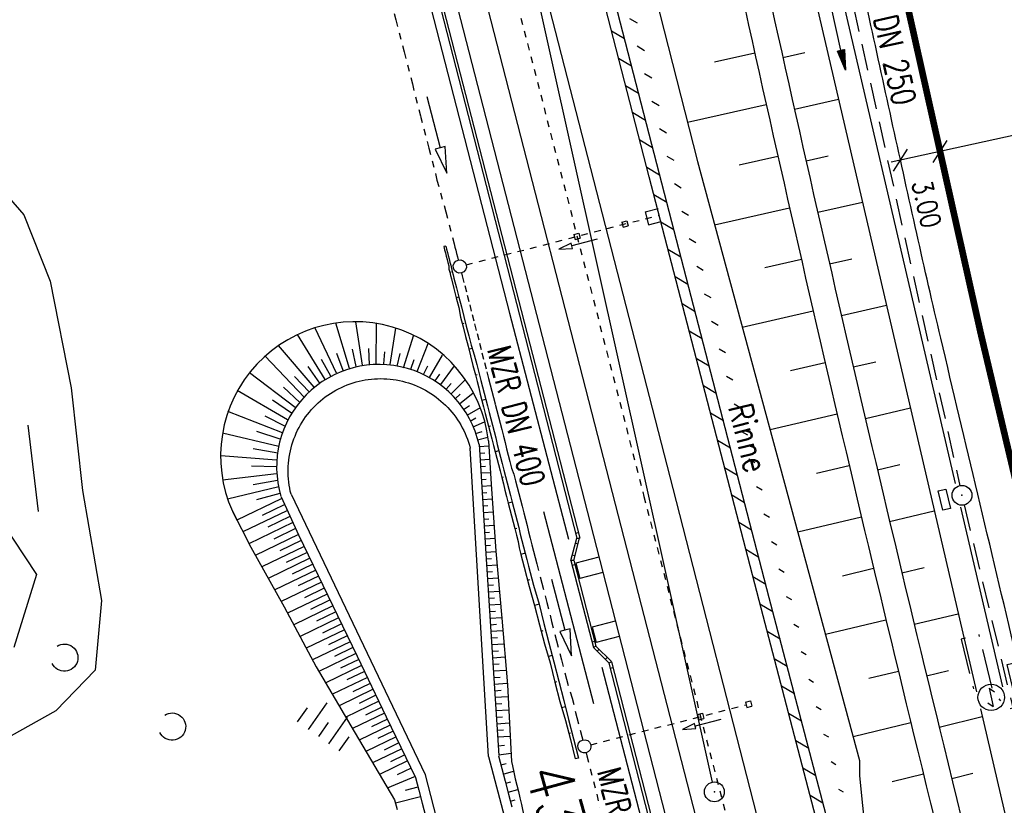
# Model space of a CAD drawing. Extents: x 447258 to 447844, y 441190 to 442763.
# Tile 79 of 123: x 447401 to 447476, y 441850 to 441910. Entities that reach past the tile are written whole.
import ezdxf
from ezdxf.enums import TextEntityAlignment as Align

# ---------------------------------------------------------------- set-up
doc = ezdxf.new("R2010")
doc.units = 0
doc.header["$LTSCALE"] = 2
doc.header["$MEASUREMENT"] = 0
for name, pattern in [('ACAD_ISO03W100', [0.5, 0.25, -0.25]), ('ACAD_ISO10W100W', [0.5, 0.25, -0.25]), ('AUSGEZOGEN', [0]), ('BAB-FM2', [2.6, 1.5, -0.5, 0.1, -0.5]), ('GESTRICH-X2', [1.5, 1, -0.5])]:
    doc.linetypes.add(name, pattern=pattern)
doc.layers.get('0').update_dxf_attribs({"linetype": 'AUSGEZOGEN'})
for name, color, linetype in [('207-GRENZL-BAB', 7, 'AUSGEZOGEN'), ('207-GRENZP-BAB', 7, 'AUSGEZOGEN'), ('BAB_FM', 5, 'BAB-FM2'), ('BOESCHG', 250, 'AUSGEZOGEN'), ('DB-Bahnachse', 7, 'CONTINUOUS'), ('DB-Bemassung', 15, 'CONTINUOUS'), ('DB-Bestand', 8, 'CONTINUOUS'), ('DB-Boeschungen', 15, 'CONTINUOUS'), ('DB-Gleisachsen', 7, 'CONTINUOUS'), ('DB-Ingenieurbauwerke', 15, 'CONTINUOUS'), ('DB-Kabelanlagen', 15, 'CONTINUOUS'), ('DB-LS-Wände', 15, 'CONTINUOUS'), ('DB-Tiefenentwässerung_und_Sammelle', 15, 'CONTINUOUS'), ('DB-Wegboeschungen', 15, 'CONTINUOUS'), ('DB-Wege', 15, 'CONTINUOUS'), ('FBRTOP', 250, 'AUSGEZOGEN'), ('KANAL', 7, 'GESTRICH-X2'), ('MULDE', 250, 'AUSGEZOGEN'), ('NS', 5, 'AUSGEZOGEN'), ('PFEIL', 7, 'CONTINUOUS'), ('PFEILTOP', 200, 'AUSGEZOGEN'), ('Rinne', 200, 'CONTINUOUS'), ('SCHRIFT', 7, 'AUSGEZOGEN'), ('SCHSYMBOL', 200, 'AUSGEZOGEN'), ('TEXTO', 4, 'CONTINUOUS')]:
    doc.layers.add(name, color=color, linetype=linetype)
doc.styles.add('ROMANS', font='romans.shx', dxfattribs={"width": 0.8})

# ---------------------------------------------------------------- blocks, each defined once
blk = doc.blocks.new('NOTRUFS')
for p, q in [((-0.7, 0), (-0.357, 0.35)), ((-0.7, 0), (0.7, 0)), ((0.357, -0.35), (0.7, 0))]:
    blk.add_line(p, q)
blk.add_lwpolyline([(-2.143, 4.194), (1.876, 4.194), (1.876, 1.75), (-2.143, 1.75)], close=True)
blk.add_circle((0, 0), 1)
at = {"style": 'ROMANS', "width": 0.8}
blk.add_text('Not', height=1.8, dxfattribs=at).set_placement((-1.982, 2.071))
blk = doc.blocks.new('PRIM_AC1_61')
at = {"layer": 'DB-Bestand', "color": 253, "linetype": 'Continuous'}
for points in [[(189.161, 265.486), (187.583, 267.378)], [(189.888, 266.092), (189.044, 267.105)], [(187.707, 264.273), (186.129, 266.166)], [(188.434, 264.88), (187.59, 265.892)], [(186.942, 263.635), (186.098, 264.647)]]:
    blk.add_lwpolyline(points, dxfattribs=at)
blk = doc.blocks.new('PRIM_A65_237')
at = {"layer": 'DB-Bestand', "color": 253, "linetype": 'Continuous'}
blk.add_lwpolyline([(176.609, 247.596, -0.69108), (178.129, 248.776, -0.69108), (177.77, 246.886)], format="xyb", dxfattribs=at)
blk = doc.blocks.new('PRIM_A65_238')
at = {"layer": 'DB-Bestand', "color": 253, "linetype": 'Continuous'}
blk.add_lwpolyline([(183.787, 254.081, -0.69108), (185.307, 255.261, -0.69108), (184.948, 253.371)], format="xyb", dxfattribs=at)
blk = doc.blocks.new('GST')
at = {"color": 0}
blk.add_circle((0, 0), 0.75, dxfattribs=at)
blk.add_point((0, 0), dxfattribs=at)
blk = doc.blocks.new('PFEIL2')
at = {"color": 0}
for p, q in [((0.88, 0.002), (-2.401, -0.012)), ((0.881, -0.271), (0.879, 0.276)), ((0.879, 0.276), (2.429, 0.009)), ((0.911, 0.27), (0.879, 0.265)), ((0.965, 0.261), (0.879, 0.246)), ((1.019, 0.252), (0.879, 0.228)), ((1.073, 0.242), (0.879, 0.209)), ((1.127, 0.233), (0.879, 0.191)), ((1.181, 0.224), (0.879, 0.172)), ((1.235, 0.214), (0.879, 0.154)), ((1.289, 0.205), (0.879, 0.135)), ((1.343, 0.196), (0.879, 0.117)), ((1.397, 0.187), (0.879, 0.098)), ((1.451, 0.177), (0.879, 0.08)), ((1.505, 0.168), (0.879, 0.061)), ((1.559, 0.159), (0.88, 0.043)), ((1.613, 0.149), (0.88, 0.024)), ((1.668, 0.14), (0.88, 0.006)), ((1.722, 0.131), (0.88, -0.013)), ((1.776, 0.121), (0.88, -0.031)), ((1.83, 0.112), (0.88, -0.05)), ((1.884, 0.103), (0.88, -0.068)), ((1.938, 0.094), (0.88, -0.087)), ((1.992, 0.084), (0.88, -0.105)), ((2.046, 0.075), (0.88, -0.124)), ((2.1, 0.066), (0.88, -0.142)), ((2.154, 0.056), (0.88, -0.161)), ((2.208, 0.047), (0.88, -0.179)), ((2.262, 0.038), (0.881, -0.198)), ((2.316, 0.029), (0.881, -0.216)), ((2.37, 0.019), (0.881, -0.235)), ((2.424, 0.01), (0.881, -0.253)), ((2.429, 0.009), (0.881, -0.271))]:
    blk.add_line(p, q, dxfattribs=at)

msp = doc.modelspace()

# ---------------------------------------------------------------- hatches: boundary and pattern name
at = {"layer": 'PFEILTOP'}
h = msp.add_hatch(dxfattribs=at)
h.set_pattern_fill('_USER', color=256, scale=1.5, angle=45, style=0, pattern_type=0)
h.set_pattern_definition([(329.237, (447424.7137, 441994.7568), (0.7672323, 1.2889355), [])])
edge = h.paths.add_edge_path()
edge.add_line((447554.689, 441513.768), (447547.504, 441545.104))
edge.add_line((447547.504, 441545.104), (447537.107, 441587.415))
edge.add_line((447537.107, 441587.415), (447530.255, 441607.806))
edge.add_line((447530.255, 441607.806), (447521.935, 441632.16))
edge.add_line((447521.935, 441632.16), (447521.172, 441636.995))
edge.add_line((447521.172, 441636.995), (447519.605, 441643.372))
edge.add_line((447519.605, 441643.372), (447515.335, 441649.099))
edge.add_line((447515.335, 441649.099), (447507.515, 441678.184))
edge.add_line((447507.515, 441678.184), (447498.583, 441711.54))
edge.add_line((447498.583, 441711.54), (447488.289, 441750.317))
edge.add_line((447488.289, 441750.317), (447482.131, 441773.305))
edge.add_line((447482.131, 441773.305), (447471.266, 441814.433))
edge.add_line((447471.266, 441814.433), (447463.339, 441844.985))
edge.add_line((447463.339, 441844.985), (447457.856, 441865.942))
edge.add_line((447457.856, 441865.942), (447449.55, 441897.966))
edge.add_line((447449.55, 441897.966), (447433.166, 441961.446))
edge.add_line((447433.166, 441961.446), (447421.147, 442008.815))
edge.add_line((447421.147, 442008.815), (447419.891, 442013.788))
edge.add_line((447553.909, 441513.59), (447546.726, 441544.92))
edge.add_line((447546.726, 441544.92), (447536.339, 441587.191))
edge.add_line((447536.339, 441587.191), (447529.497, 441607.55))
edge.add_line((447529.497, 441607.55), (447521.155, 441631.966))
edge.add_line((447521.155, 441631.966), (447520.388, 441636.837))
edge.add_line((447520.388, 441636.837), (447518.867, 441643.024))
edge.add_line((447518.867, 441643.024), (447514.603, 441648.743))
edge.add_line((447514.603, 441648.743), (447506.743, 441677.976))
edge.add_line((447506.743, 441677.976), (447497.811, 441711.334))
edge.add_line((447497.811, 441711.334), (447487.517, 441750.111))
edge.add_line((447487.517, 441750.111), (447481.357, 441773.099))
edge.add_line((447481.357, 441773.099), (447470.492, 441814.231))
edge.add_line((447470.492, 441814.231), (447462.565, 441844.783))
edge.add_line((447462.565, 441844.783), (447457.082, 441865.74))
edge.add_line((447457.082, 441865.74), (447448.776, 441897.766))
edge.add_line((447448.776, 441897.766), (447432.39, 441961.248))
edge.add_line((447432.39, 441961.248), (447420.371, 442008.619))
edge.add_line((447420.371, 442008.619), (447419.067, 442013.783))

# ---------------------------------------------------------------- linework, layer by layer
msp.add_line((447501.776, 441906.54), (447467.082, 441898.875))
at = {"layer": '207-GRENZL-BAB', "flags": 128}
msp.add_lwpolyline([(447418.383, 442009.898), (447453.537, 441851.992)], dxfattribs=at)
at = {"layer": 'BAB_FM', "flags": 128}
msp.add_lwpolyline([(447499.11, 441986.395), (447499.543, 441983.788), (447505.023, 441963.427), (447517.127, 441915.548), (447526.293, 441880.262), (447527.591, 441875.432), (447512.253, 441871.638), (447514.117, 441866.945), (447475.952, 441857.503), (447474.811, 441858.766), (447473.73, 441863.134), (447472.371, 441862.798), (447473.328, 441858.93)], dxfattribs=at)
at = {"layer": 'BOESCHG'}
for p, q in [((447453.716, 441906.467), (447456.756, 441907.144)), ((447458.879, 441906.797), (447460.532, 441907.166)), ((447459.753, 441902.894), (447463.091, 441903.644)), ((447451.665, 441901.903), (447457.628, 441903.241)), ((447455.588, 441898.679), (447458.507, 441899.338)), ((447460.633, 441898.992), (447462.315, 441899.373)), ((447461.519, 441895.091), (447464.902, 441895.862)), ((447453.717, 441894.146), (447459.392, 441895.437)), ((447457.524, 441890.906), (447460.282, 441891.538)), ((447462.41, 441891.192), (447464.109, 441891.582)), ((447455.814, 441886.402), (447461.179, 441887.64)), ((447463.308, 441887.294), (447466.714, 441888.081)), ((447459.471, 441883.136), (447462.081, 441883.743)), ((447464.212, 441883.397), (447465.916, 441883.794)), ((447465.121, 441879.502), (447468.526, 441880.3)), ((447457.91, 441878.659), (447462.989, 441879.847)), ((447461.431, 441875.371), (447463.904, 441875.953)), ((447466.037, 441875.608), (447467.734, 441876.009)), ((447460.006, 441870.918), (447464.824, 441872.06)), ((447466.958, 441871.716), (447470.338, 441872.519)), ((447463.402, 441867.608), (447465.75, 441868.169)), ((447467.885, 441867.825), (447469.564, 441868.226)), ((447468.819, 441863.935), (447472.149, 441864.737)), ((447462.101, 441863.178), (447466.682, 441864.279)), ((447465.384, 441859.85), (447467.62, 441860.391)), ((447469.758, 441860.047), (447471.407, 441860.447)), ((447464.197, 441855.44), (447468.564, 441856.504)), ((447470.703, 441856.16), (447473.961, 441856.955)), ((447467.153, 441852.04), (447469.513, 441852.618)), ((447471.654, 441852.275), (447473.261, 441852.669))]:
    msp.add_line(p, q, dxfattribs=at)
msp.add_lwpolyline([(447424.638, 442013.818), (447426.085, 442007.662), (447434.626, 441974.721), (447445.169, 441927.426), (447452.422, 441898.929), (447464.689, 441853.621), (447464.691, 441852.472), (447465.346, 441845.998), (447472.038, 441824.006), (447474.124, 441813.68), (447477.348, 441799.428), (447485.262, 441773.403), (447492.102, 441749.964), (447502.853, 441712.56), (447524.908, 441647.173), (447533.803, 441614.154), (447534.906, 441611.231)], dxfattribs=at)
for points in [[(447435.427, 442013.885, 0.001836), (447437.069, 442004.603, 0.007789), (447451.596, 441930.814, 0.007466), (447469.092, 441854.336, 0.002833), (447479.55, 441812.593, 0.01011), (447482.782, 441800.977, 0.002388), (447488.237, 441783.115, 0.000107), (447490.019, 441777.382, 0.001058)], [(447437.454, 442013.898, 0.001777), (447439.043, 442004.927, 0.007779), (447453.577, 441931.116, 0.007471), (447471.048, 441854.752, 0.002832), (447481.942, 441811.277, 0.012461), (447484.72, 441801.475, 0.000038), (447488.695, 441788.673, 0.000002), (447491.941, 441778.223, 0.000011)]]:
    msp.add_lwpolyline(points, format="xyb", dxfattribs=at)
at = {"layer": 'DB-Bahnachse', "linetype": 'ACAD_ISO10W100W'}
for p, q in [((447431.095, 441940.775), (447448.375, 441873.608)), ((447448.375, 441873.608), (447455.54, 441845.758))]:
    msp.add_line(p, q, dxfattribs=at)
at = {"layer": 'DB-Bestand', "linetype": 'Continuous'}
for p, q in [((447397.63, 441899.272), (447401.466, 441894.905)), ((447401.466, 441894.905), (447403.452, 441889.886)), ((447403.452, 441889.886), (447405.034, 441881.815)), ((447405.034, 441881.815), (447405.897, 441874.042)), ((447401.771, 441878.982), (447402.554, 441872.468)), ((447405.897, 441874.042), (447407.344, 441865.727)), ((447399.771, 441871.7), (447402.428, 441867.696)), ((447402.428, 441867.696), (447400.701, 441862.181)), ((447407.342, 441865.737), (447406.849, 441860.471)), ((447406.849, 441860.471), (447403.876, 441857.391)), ((447403.876, 441857.391), (447400.514, 441855.506))]:
    msp.add_line(p, q, dxfattribs=at)
at = {"layer": 'DB-Boeschungen', "linetype": 'Continuous'}
for p, q in [((447433.378, 441892.54), (447433.233, 441892.503)), ((447433.233, 441892.503), (447433.295, 441892.261)), ((447433.295, 441892.261), (447433.357, 441892.019)), ((447433.378, 441892.54), (447433.44, 441892.298)), ((447433.44, 441892.298), (447433.502, 441892.056)), ((447433.357, 441892.019), (447433.419, 441891.776)), ((447433.419, 441891.776), (447433.482, 441891.534)), ((447433.482, 441891.534), (447433.544, 441891.292)), ((447433.502, 441892.056), (447433.565, 441891.814)), ((447433.565, 441891.814), (447433.627, 441891.572)), ((447433.627, 441891.572), (447433.689, 441891.329)), ((447433.544, 441891.292), (447433.606, 441891.05)), ((447433.606, 441891.05), (447433.62, 441890.795)), ((447433.62, 441890.795), (447433.682, 441890.553)), ((447433.689, 441891.329), (447433.751, 441891.087)), ((447433.751, 441891.087), (447433.813, 441890.845)), ((447433.813, 441890.845), (447433.875, 441890.603)), ((447433.875, 441890.603), (447433.938, 441890.361)), ((447433.682, 441890.553), (447433.779, 441890.578)), ((447433.682, 441890.553), (447433.744, 441890.311)), ((447433.744, 441890.311), (447433.806, 441890.069)), ((447433.806, 441890.069), (447433.993, 441889.342)), ((447433.938, 441890.361), (447434, 441890.119)), ((447434, 441890.119), (447434.186, 441889.392)), ((447433.993, 441889.342), (447434.179, 441888.616)), ((447434.186, 441889.392), (447434.373, 441888.666)), ((447434.373, 441888.666), (447434.179, 441888.616)), ((447434.179, 441888.616), (447434.366, 441887.89)), ((447434.373, 441888.666), (447434.559, 441887.939)), ((447434.366, 441887.89), (447434.504, 441887.151)), ((447434.559, 441887.939), (447434.746, 441887.213)), ((447434.504, 441887.151), (447434.69, 441886.424)), ((447434.746, 441887.213), (447434.932, 441886.486)), ((447434.628, 441886.666), (447434.773, 441886.704)), ((447434.69, 441886.424), (447434.877, 441885.698)), ((447434.932, 441886.486), (447435.119, 441885.76)), ((447434.877, 441885.698), (447435.063, 441884.971)), ((447435.119, 441885.76), (447435.305, 441885.034)), ((447435.063, 441884.971), (447435.25, 441884.245)), ((447435.416, 441884.804), (447435.125, 441884.729)), ((447435.305, 441885.034), (447435.54, 441884.32)), ((447435.25, 441884.245), (447435.436, 441883.518)), ((447435.54, 441884.32), (447435.727, 441883.593)), ((447435.436, 441883.518), (447435.623, 441882.792)), ((447435.727, 441883.593), (447435.913, 441882.867)), ((447435.623, 441882.792), (447435.768, 441882.829)), ((447435.623, 441882.792), (447435.747, 441882.308)), ((447435.913, 441882.867), (447436.037, 441882.382)), ((447435.747, 441882.308), (447435.871, 441881.823)), ((447435.871, 441881.823), (447435.995, 441881.339)), ((447436.037, 441882.382), (447436.162, 441881.898)), ((447436.162, 441881.898), (447436.286, 441881.414)), ((447435.995, 441881.339), (447436.12, 441880.855)), ((447436.41, 441880.929), (447436.12, 441880.855)), ((447436.286, 441881.414), (447436.41, 441880.929)), ((447436.41, 441880.929), (447436.535, 441880.445)), ((447436.12, 441880.855), (447436.244, 441880.371)), ((447436.244, 441880.371), (447436.368, 441879.886)), ((447436.535, 441880.445), (447436.659, 441879.961)), ((447436.368, 441879.886), (447436.493, 441879.402)), ((447436.659, 441879.961), (447436.783, 441879.477)), ((447436.783, 441879.477), (447436.908, 441878.992)), ((447436.493, 441879.402), (447436.617, 441878.918)), ((447436.617, 441878.918), (447436.762, 441878.955)), ((447436.617, 441878.918), (447436.741, 441878.433)), ((447436.908, 441878.992), (447437.032, 441878.508)), ((447436.741, 441878.433), (447436.866, 441877.949)), ((447436.866, 441877.949), (447436.99, 441877.465)), ((447437.032, 441878.508), (447437.156, 441878.024)), ((447437.156, 441878.024), (447437.281, 441877.539)), ((447436.99, 441877.465), (447437.114, 441876.98)), ((447437.281, 441877.539), (447437.405, 441877.055)), ((447437.405, 441877.055), (447437.114, 441876.98)), ((447437.114, 441876.98), (447437.239, 441876.496)), ((447437.239, 441876.496), (447437.363, 441876.012)), ((447437.405, 441877.055), (447437.529, 441876.571)), ((447437.529, 441876.571), (447437.654, 441876.086)), ((447437.363, 441876.012), (447437.487, 441875.528)), ((447437.654, 441876.086), (447437.778, 441875.602)), ((447437.487, 441875.528), (447437.612, 441875.043)), ((447437.612, 441875.043), (447437.757, 441875.081)), ((447437.612, 441875.043), (447437.736, 441874.559)), ((447437.778, 441875.602), (447437.902, 441875.118)), ((447437.902, 441875.118), (447438.027, 441874.634)), ((447437.736, 441874.559), (447437.86, 441874.075)), ((447438.027, 441874.634), (447438.151, 441874.149)), ((447437.86, 441874.075), (447437.985, 441873.59)), ((447437.985, 441873.59), (447438.109, 441873.106)), ((447438.151, 441874.149), (447438.275, 441873.665)), ((447438.275, 441873.665), (447438.4, 441873.181)), ((447438.4, 441873.181), (447438.109, 441873.106)), ((447438.109, 441873.106), (447438.233, 441872.622)), ((447438.4, 441873.181), (447438.524, 441872.696)), ((447438.233, 441872.622), (447438.358, 441872.137)), ((447438.358, 441872.137), (447438.482, 441871.653)), ((447438.524, 441872.696), (447438.648, 441872.212)), ((447438.648, 441872.212), (447438.773, 441871.728)), ((447438.482, 441871.653), (447438.606, 441871.169)), ((447438.773, 441871.728), (447438.897, 441871.243)), ((447438.897, 441871.243), (447439.021, 441870.759)), ((447438.606, 441871.169), (447438.752, 441871.206)), ((447438.606, 441871.169), (447438.731, 441870.685)), ((447438.731, 441870.685), (447438.855, 441870.2)), ((447439.021, 441870.759), (447439.145, 441870.275)), ((447438.855, 441870.2), (447438.931, 441869.704)), ((447439.145, 441870.275), (447439.27, 441869.791)), ((447439.27, 441869.791), (447439.394, 441869.306)), ((447438.931, 441869.704), (447439.055, 441869.219)), ((447439.394, 441869.306), (447439.055, 441869.219)), ((447439.055, 441869.219), (447439.179, 441868.735)), ((447439.394, 441869.306), (447439.518, 441868.822)), ((447439.179, 441868.735), (447439.304, 441868.251)), ((447439.518, 441868.822), (447439.643, 441868.338)), ((447439.643, 441868.338), (447440.016, 441866.885)), ((447439.304, 441868.251), (447439.677, 441866.798)), ((447439.552, 441867.282), (447439.746, 441867.332)), ((447439.677, 441866.798), (447440.098, 441865.357)), ((447440.016, 441866.885), (447440.437, 441865.444)), ((447440.437, 441865.444), (447440.098, 441865.357)), ((447440.098, 441865.357), (447440.471, 441863.904)), ((447440.437, 441865.444), (447440.81, 441863.991)), ((447440.471, 441863.904), (447440.844, 441862.452)), ((447440.81, 441863.991), (447441.183, 441862.539)), ((447440.595, 441863.42), (447440.741, 441863.457)), ((447440.844, 441862.452), (447441.266, 441861.011)), ((447441.183, 441862.539), (447441.556, 441861.086)), ((447441.432, 441861.57), (447441.141, 441861.495)), ((447441.266, 441861.011), (447441.638, 441859.558)), ((447441.556, 441861.086), (447441.929, 441859.633)), ((447441.638, 441859.558), (447441.784, 441859.595)), ((447441.638, 441859.558), (447442.011, 441858.105)), ((447441.929, 441859.633), (447442.302, 441858.18)), ((447442.011, 441858.105), (447442.433, 441856.665)), ((447442.302, 441858.18), (447442.675, 441856.727)), ((447442.426, 441857.696), (447442.136, 441857.621)), ((447442.433, 441856.665), (447442.806, 441855.212)), ((447442.675, 441856.727), (447443.048, 441855.274)), ((447442.682, 441855.696), (447442.827, 441855.734)), ((447442.806, 441855.212), (447443.179, 441853.759)), ((447443.048, 441855.274), (447443.421, 441853.821)), ((447443.421, 441853.821), (447443.179, 441853.759))]:
    msp.add_line(p, q, dxfattribs=at)
at = {"layer": 'DB-Gleisachsen', "linetype": 'Continuous'}
for p, q in [((447436.312, 441929.526), (447450.546, 441874.202)), ((447431.954, 441928.405), (447446.205, 441873.014)), ((447450.546, 441874.202), (447458.725, 441842.407)), ((447446.205, 441873.014), (447454.367, 441841.286))]:
    msp.add_line(p, q, dxfattribs=at)
at = {"layer": 'DB-Ingenieurbauwerke', "linetype": 'Continuous'}
for p, q in [((447422.288, 441957.146), (447444.065, 441872.499)), ((447448.468, 441895.119), (447449.437, 441895.369)), ((447448.468, 441895.119), (447448.717, 441894.151)), ((447446.703, 441894.356), (447447.09, 441894.455)), ((447446.703, 441894.356), (447446.803, 441893.968)), ((447447.09, 441894.455), (447447.19, 441894.068)), ((447448.717, 441894.151), (447449.686, 441894.4)), ((447446.803, 441893.968), (447447.19, 441894.068)), ((447444.846, 441893.048), (447442.908, 441892.554)), ((447443.071, 441893.421), (447443.459, 441893.521)), ((447443.071, 441893.421), (447443.171, 441893.034)), ((447443.171, 441893.034), (447443.558, 441893.134)), ((447443.459, 441893.521), (447443.558, 441893.134)), ((447442.859, 441892.748), (447441.939, 441892.307)), ((447441.939, 441892.307), (447442.957, 441892.36)), ((447442.908, 441892.554), (447442.859, 441892.748)), ((447442.957, 441892.36), (447442.908, 441892.554)), ((447444.065, 441872.499), (447452.237, 441840.738)), ((447444.955, 441869.021), (447443.216, 441868.558)), ((447443.216, 441868.558), (447443.524, 441867.399)), ((447445.264, 441867.861), (447443.524, 441867.399)), ((447446.201, 441864.179), (447444.461, 441863.716)), ((447444.461, 441863.716), (447444.77, 441862.556)), ((447446.509, 441863.019), (447444.77, 441862.556)), ((447456.046, 441858.038), (447456.434, 441858.138)), ((447456.046, 441858.038), (447456.146, 441857.651)), ((447456.434, 441858.138), (447456.533, 441857.75)), ((447452.414, 441857.104), (447452.802, 441857.203)), ((447452.414, 441857.104), (447452.514, 441856.716)), ((447452.802, 441857.203), (447452.901, 441856.816)), ((447456.146, 441857.651), (447456.533, 441857.75)), ((447452.202, 441856.43), (447451.282, 441855.989)), ((447452.251, 441856.236), (447452.202, 441856.43)), ((447454.189, 441856.731), (447452.251, 441856.236)), ((447452.514, 441856.716), (447452.901, 441856.816)), ((447451.282, 441855.989), (447452.301, 441856.043)), ((447452.301, 441856.043), (447452.251, 441856.236))]:
    msp.add_line(p, q, dxfattribs=at)
at = {"layer": 'DB-Ingenieurbauwerke', "linetype": 'ACAD_ISO03W100'}
for p, q in [((447434.93, 441891.12), (447449.561, 441894.884)), ((447444.351, 441854.823), (447456.096, 441857.844))]:
    msp.add_line(p, q, dxfattribs=at)
at = {"layer": 'DB-Kabelanlagen', "linetype": 'Continuous'}
for p, q in [((447429.28, 441924.912), (447443.293, 441870.445)), ((447429.469, 441925.021), (447443.51, 441870.445)), ((447443.187, 441870.831), (447443.39, 441870.885)), ((447442.838, 441868.771), (447443.291, 441870.451)), ((447443.056, 441868.771), (447443.507, 441870.445)), ((447443.187, 441870.063), (447443.39, 441870.009)), ((447443.29, 441870.445), (447443.507, 441870.445)), ((447443.146, 441869.105), (447442.943, 441869.16)), ((447443.056, 441868.771), (447442.838, 441868.771)), ((447442.838, 441868.771), (447444.548, 441862.184)), ((447443.145, 441868.436), (447442.942, 441868.382)), ((447443.056, 441868.771), (447444.737, 441862.292)), ((447444.647, 441862.627), (447444.445, 441862.573)), ((447444.737, 441862.292), (447444.548, 441862.184)), ((447444.548, 441862.184), (447445.721, 441861.007)), ((447444.737, 441862.292), (447445.91, 441861.115)), ((447444.981, 441862.047), (447444.832, 441861.899)), ((447445.451, 441861.278), (447445.599, 441861.427)), ((447445.913, 441861.103), (447445.724, 441860.994)), ((447445.724, 441860.994), (447449.846, 441844.973)), ((447445.913, 441861.103), (447450.049, 441845.027)), ((447445.823, 441860.61), (447446.026, 441860.664))]:
    msp.add_line(p, q, dxfattribs=at)
at = {"layer": 'DB-LS-Wände', "linetype": 'Continuous'}
for p, q in [((447428.629, 441924.589), (447438.189, 441887.472)), ((447438.195, 441887.452), (447442.653, 441870.375)), ((447440.765, 441872.459), (447444.554, 441857.946)), ((447445.179, 441860.699), (447453.617, 441828.382))]:
    msp.add_line(p, q, dxfattribs=at)
at = {"layer": 'DB-Tiefenentwässerung_und_Sammelle', "linetype": 'ACAD_ISO03W100'}
for p, q in [((447428.986, 441912.061), (447429.608, 441909.64)), ((447429.608, 441909.64), (447430.23, 441907.218)), ((447430.23, 441907.218), (447430.851, 441904.797)), ((447430.851, 441904.797), (447431.473, 441902.375)), ((447431.473, 441902.375), (447432.094, 441899.954)), ((447432.094, 441899.954), (447432.716, 441897.532)), ((447432.716, 441897.532), (447433.386, 441895.123)), ((447433.386, 441895.123), (447434.008, 441892.702)), ((447434.008, 441892.702), (447434.07, 441892.46)), ((447434.07, 441892.46), (447434.132, 441892.217)), ((447434.132, 441892.217), (447434.194, 441891.975)), ((447434.194, 441891.975), (447434.256, 441891.733)), ((447434.256, 441891.733), (447434.319, 441891.491)), ((447434.319, 441891.491), (447434.321, 441891.48)), ((447434.567, 441890.522), (447434.629, 441890.28)), ((447434.629, 441890.28), (447434.816, 441889.554)), ((447434.816, 441889.554), (447435.002, 441888.827)), ((447435.002, 441888.827), (447435.189, 441888.101)), ((447435.189, 441888.101), (447435.375, 441887.374)), ((447435.375, 441887.374), (447435.562, 441886.648)), ((447435.562, 441886.648), (447435.748, 441885.922)), ((447435.748, 441885.922), (447435.935, 441885.195)), ((447435.935, 441885.195), (447436.121, 441884.469)), ((447436.121, 441884.469), (447436.308, 441883.742)), ((447436.308, 441883.742), (447436.494, 441883.016)), ((447436.494, 441883.016), (447436.619, 441882.532)), ((447436.619, 441882.532), (447436.743, 441882.047)), ((447436.743, 441882.047), (447436.867, 441881.563)), ((447436.867, 441881.563), (447436.992, 441881.079)), ((447436.992, 441881.079), (447437.116, 441880.594)), ((447437.116, 441880.594), (447437.24, 441880.11)), ((447437.24, 441880.11), (447437.365, 441879.626)), ((447437.365, 441879.626), (447437.489, 441879.141)), ((447437.489, 441879.141), (447437.613, 441878.657)), ((447437.613, 441878.657), (447437.737, 441878.173)), ((447437.737, 441878.173), (447437.862, 441877.689)), ((447437.862, 441877.689), (447437.986, 441877.204)), ((447437.986, 441877.204), (447438.11, 441876.72)), ((447438.11, 441876.72), (447438.235, 441876.236)), ((447438.235, 441876.236), (447438.359, 441875.751)), ((447438.359, 441875.751), (447438.532, 441875.279)), ((447438.532, 441875.279), (447438.656, 441874.795)), ((447438.656, 441874.795), (447438.78, 441874.311)), ((447438.78, 441874.311), (447438.905, 441873.827)), ((447438.905, 441873.827), (447439.029, 441873.342)), ((447439.029, 441873.342), (447439.153, 441872.858)), ((447439.153, 441872.858), (447439.278, 441872.374)), ((447439.278, 441872.374), (447439.402, 441871.889)), ((447439.402, 441871.889), (447439.526, 441871.405)), ((447439.526, 441871.405), (447439.651, 441870.921)), ((447439.651, 441870.921), (447439.775, 441870.437)), ((447439.775, 441870.437), (447439.899, 441869.952)), ((447439.899, 441869.952), (447440.024, 441869.468)), ((447440.024, 441869.468), (447440.148, 441868.984)), ((447440.148, 441868.984), (447440.272, 441868.499)), ((447440.272, 441868.499), (447440.645, 441867.046)), ((447440.645, 441867.046), (447441.018, 441865.594)), ((447441.018, 441865.594), (447441.391, 441864.141)), ((447441.391, 441864.141), (447441.764, 441862.688)), ((447441.764, 441862.688), (447442.137, 441861.235)), ((447442.137, 441861.235), (447442.51, 441859.782)), ((447442.51, 441859.782), (447442.932, 441858.342)), ((447442.932, 441858.342), (447443.305, 441856.889)), ((447443.305, 441856.889), (447443.678, 441855.436)), ((447443.678, 441855.436), (447443.743, 441855.183)), ((447443.991, 441854.214), (447444.051, 441853.983)), ((447444.051, 441853.983), (447444.299, 441853.014)), ((447444.299, 441853.014), (447444.548, 441852.046)), ((447444.548, 441852.046), (447444.796, 441851.077)), ((447444.796, 441851.077), (447445.045, 441850.108))]:
    msp.add_line(p, q, dxfattribs=at)
at = {"layer": 'DB-Tiefenentwässerung_und_Sammelle', "linetype": 'Continuous'}
for p, q in [((447431.948, 441903.85), (447432.957, 441899.979)), ((447432.957, 441899.979), (447432.57, 441899.878)), ((447432.57, 441899.878), (447433.461, 441898.044)), ((447433.344, 441900.08), (447432.957, 441899.979)), ((447433.461, 441898.044), (447433.344, 441900.08)), ((447441.389, 441867.357), (447442.399, 441863.486)), ((447442.399, 441863.486), (447442.012, 441863.385)), ((447442.012, 441863.385), (447442.903, 441861.551)), ((447442.786, 441863.587), (447442.399, 441863.486)), ((447442.903, 441861.551), (447442.786, 441863.587))]:
    msp.add_line(p, q, dxfattribs=at)
for centre, start_param, end_param in [((447434.446, 441890.996), 2.623338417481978, 8.906523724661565), ((447443.867, 441854.698), 2.623338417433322, 8.906523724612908)]:
    msp.add_ellipse(centre, major_axis=(-0.354, 0.354), ratio=1, start_param=start_param, end_param=end_param, dxfattribs=at)
at = {"layer": 'DB-Wegboeschungen', "linetype": 'Continuous'}
for p, q in [((447425.116, 441882.935), (447423.488, 441886.338)), ((447426.09, 441883.29), (447425.074, 441886.706)), ((447427.082, 441883.536), (447426.586, 441886.82)), ((447428.116, 441883.59), (447428.14, 441886.714)), ((447429.184, 441883.591), (447429.591, 441886.335)), ((447424.266, 441882.451), (447422.173, 441885.857)), ((447430.19, 441883.34), (447430.968, 441885.82)), ((447423.417, 441881.857), (447420.716, 441885.011)), ((447426.592, 441883.434), (447426.314, 441884.739)), ((447427.617, 441883.566), (447427.553, 441884.786)), ((447431.213, 441883.061), (447432.037, 441885.16)), ((447422.694, 441881.078), (447419.695, 441884.23)), ((447424.678, 441882.695), (447423.974, 441883.963)), ((447425.619, 441883.121), (447425.146, 441884.42)), ((447428.686, 441883.637), (447428.765, 441884.54)), ((447429.705, 441883.464), (447429.942, 441884.417)), ((447430.738, 441883.217), (447430.977, 441883.954)), ((447432.137, 441882.591), (447433.131, 441884.284)), ((447423.855, 441882.166), (447422.966, 441883.435)), ((447431.692, 441882.82), (447432.027, 441883.478)), ((447433.005, 441882.062), (447434.048, 441883.475)), ((447421.987, 441880.32), (447418.543, 441882.956)), ((447423.056, 441881.511), (447421.939, 441882.667)), ((447432.587, 441882.336), (447432.92, 441882.849)), ((447433.776, 441881.369), (447434.849, 441882.426)), ((447422.351, 441880.714), (447421.107, 441881.873)), ((447433.406, 441881.705), (447433.801, 441882.144)), ((447421.416, 441879.385), (447417.605, 441881.623)), ((447434.106, 441881.004), (447434.481, 441881.342)), ((447434.439, 441880.631), (447435.419, 441881.413)), ((447421.706, 441879.907), (447420.27, 441880.874)), ((447434.734, 441880.183), (447435.175, 441880.47)), ((447435.004, 441879.762), (447435.996, 441880.325)), ((447421.021, 441878.418), (447416.904, 441880.033)), ((447421.262, 441878.897), (447419.721, 441879.681)), ((447435.22, 441879.302), (447435.665, 441879.538)), ((447435.453, 441878.859), (447436.321, 441879.256)), ((447420.76, 441877.376), (447416.494, 441878.394)), ((447420.864, 441877.943), (447419.076, 441878.523)), ((447435.63, 441878.353), (447436.128, 441878.524)), ((447435.791, 441877.879), (447436.552, 441878.092)), ((447420.671, 441876.884), (447418.82, 441877.21)), ((447435.899, 441877.538), (447436.1, 441874.341)), ((447435.92, 441877.376), (447436.622, 441877.42)), ((447436.61, 441877.819), (447436.827, 441874.531)), ((447420.58, 441876.355), (447416.361, 441876.682)), ((447435.941, 441876.876), (447436.323, 441876.9)), ((447420.569, 441875.855), (447418.69, 441875.887)), ((447435.972, 441876.377), (447436.684, 441876.422)), ((447436.003, 441875.878), (447436.38, 441875.902)), ((447420.578, 441875.31), (447416.497, 441874.839)), ((447436.035, 441875.379), (447436.782, 441875.426)), ((447420.747, 441874.324), (447416.863, 441873.408)), ((447420.663, 441874.817), (447418.812, 441874.49)), ((447436.066, 441874.88), (447436.437, 441874.903)), ((447436.098, 441874.381), (447436.834, 441874.428)), ((447436.1, 441874.341), (447436.421, 441869.256)), ((447436.827, 441874.531), (447437.174, 441869.454)), ((447420.832, 441873.831), (447419.07, 441873.358)), ((447420.923, 441873.58), (447422.242, 441870.712)), ((447436.129, 441873.882), (447436.499, 441873.905)), ((447420.932, 441873.428), (447417.583, 441871.813)), ((447421.149, 441872.977), (447419.479, 441872.172)), ((447436.161, 441873.383), (447436.902, 441873.43)), ((447436.192, 441872.884), (447436.564, 441872.908)), ((447417.234, 441872.501), (447418.622, 441869.764)), ((447421.366, 441872.527), (447418.035, 441870.921)), ((447421.583, 441872.077), (447419.922, 441871.276)), ((447436.223, 441872.385), (447436.971, 441872.432)), ((447421.8, 441871.626), (447418.487, 441870.029)), ((447436.255, 441871.886), (447436.63, 441871.91)), ((447436.286, 441871.387), (447437.039, 441871.434)), ((447422.235, 441870.726), (447418.967, 441869.149)), ((447422.018, 441871.176), (447420.369, 441870.381)), ((447422.242, 441870.712), (447424.455, 441866.123)), ((447436.318, 441870.888), (447436.695, 441870.912)), ((447418.622, 441869.764), (447421.152, 441865.258)), ((447422.669, 441869.825), (447419.457, 441868.276)), ((447422.452, 441870.275), (447420.832, 441869.494)), ((447436.349, 441870.389), (447437.107, 441870.437)), ((447436.381, 441869.89), (447436.761, 441869.914)), ((447422.886, 441869.374), (447421.294, 441868.607)), ((447436.412, 441869.391), (447437.175, 441869.439)), ((447436.421, 441869.256), (447436.741, 441864.172)), ((447437.174, 441869.454), (447437.632, 441864.405)), ((447423.104, 441868.924), (447419.948, 441867.402)), ((447423.321, 441868.474), (447421.757, 441867.72)), ((447436.444, 441868.892), (447436.832, 441868.916)), ((447436.475, 441868.393), (447437.266, 441868.443)), ((447423.538, 441868.023), (447420.438, 441866.529)), ((447423.755, 441867.573), (447422.219, 441866.832)), ((447436.506, 441867.894), (447436.909, 441867.919)), ((447423.972, 441867.123), (447420.929, 441865.655)), ((447436.538, 441867.395), (447437.356, 441867.447)), ((447436.569, 441866.896), (447436.985, 441866.922)), ((447424.407, 441866.222), (447421.41, 441864.777)), ((447424.19, 441866.672), (447422.682, 441865.945)), ((447424.455, 441866.123), (447426.668, 441861.534)), ((447436.601, 441866.397), (447437.447, 441866.45)), ((447424.841, 441865.321), (447421.884, 441863.895)), ((447424.624, 441865.772), (447423.135, 441865.054)), ((447436.632, 441865.898), (447437.062, 441865.925)), ((447436.664, 441865.399), (447437.537, 441865.454)), ((447421.152, 441865.258), (447423.585, 441860.726)), ((447425.058, 441864.871), (447423.589, 441864.162)), ((447436.695, 441864.9), (447437.139, 441864.928)), ((447425.275, 441864.42), (447422.357, 441863.013)), ((447425.493, 441863.97), (447424.043, 441863.271)), ((447436.727, 441864.401), (447437.628, 441864.458)), ((447436.741, 441864.172), (447437.061, 441859.087)), ((447436.758, 441863.902), (447437.213, 441863.931)), ((447437.632, 441864.405), (447438.044, 441859.344)), ((447425.71, 441863.52), (447422.83, 441862.131)), ((447425.927, 441863.069), (447424.497, 441862.38)), ((447436.789, 441863.403), (447437.709, 441863.461)), ((447426.144, 441862.619), (447423.304, 441861.249)), ((447436.821, 441862.904), (447437.285, 441862.933)), ((447436.852, 441862.405), (447437.79, 441862.464)), ((447426.579, 441861.718), (447423.79, 441860.374)), ((447426.361, 441862.169), (447424.951, 441861.488)), ((447436.884, 441861.906), (447437.357, 441861.936)), ((447427.013, 441860.818), (447424.296, 441859.507)), ((447426.796, 441861.268), (447425.419, 441860.604)), ((447426.668, 441861.534), (447428.881, 441856.945)), ((447436.915, 441861.407), (447437.871, 441861.467)), ((447436.947, 441860.908), (447437.429, 441860.938)), ((447423.585, 441860.726), (447426.201, 441856.243)), ((447427.23, 441860.367), (447425.889, 441859.721)), ((447436.978, 441860.409), (447437.952, 441860.47)), ((447427.447, 441859.917), (447424.802, 441858.641)), ((447427.664, 441859.466), (447426.359, 441858.837)), ((447437.009, 441859.91), (447437.501, 441859.941)), ((447437.041, 441859.411), (447438.033, 441859.473)), ((447438.044, 441859.344), (447438.353, 441853.562)), ((447427.882, 441859.016), (447425.307, 441857.775)), ((447437.061, 441859.087), (447437.382, 441854.002)), ((447437.072, 441858.912), (447437.568, 441858.943)), ((447428.316, 441858.115), (447425.813, 441856.908)), ((447428.099, 441858.566), (447426.83, 441857.954)), ((447437.104, 441858.413), (447438.09, 441858.475)), ((447437.135, 441857.914), (447437.626, 441857.945)), ((447428.75, 441857.215), (447426.32, 441856.042)), ((447428.533, 441857.665), (447427.3, 441857.07)), ((447437.167, 441857.415), (447438.144, 441857.476)), ((447428.968, 441856.764), (447427.771, 441856.187)), ((447428.881, 441856.945), (447431.094, 441852.355)), ((447437.198, 441856.916), (447437.684, 441856.946)), ((447437.23, 441856.417), (447438.197, 441856.478)), ((447426.201, 441856.243), (447429.493, 441850.66)), ((447429.185, 441856.314), (447426.829, 441855.178)), ((447429.402, 441855.863), (447428.243, 441855.305)), ((447437.261, 441855.918), (447437.742, 441855.948)), ((447429.619, 441855.413), (447427.339, 441854.313)), ((447429.836, 441854.963), (447428.715, 441854.422)), ((447437.292, 441855.419), (447438.25, 441855.479)), ((447430.054, 441854.512), (447427.849, 441853.449)), ((447437.334, 441854.752), (447437.811, 441854.782)), ((447437.378, 441854.055), (447438.323, 441854.175)), ((447430.488, 441853.612), (447428.358, 441852.585)), ((447430.271, 441854.062), (447429.187, 441853.539)), ((447436.656, 441853.812), (447436.656, 441853.811)), ((447437.372, 441853.992), (447437.625, 441853.025)), ((447437.555, 441853.293), (447437.96, 441853.399)), ((447438.353, 441853.562), (447438.424, 441853.234)), ((447430.754, 441853.061), (447429.708, 441852.556)), ((447431.773, 441852.621), (447431.774, 441852.618)), ((447437.625, 441853.025), (447437.879, 441852.058)), ((447437.734, 441852.611), (447438.515, 441852.816)), ((447438.424, 441853.234), (447438.53, 441852.745)), ((447438.53, 441852.745), (447438.64, 441852.257)), ((447431.066, 441852.413), (447428.942, 441851.553)), ((447431.084, 441852.346), (447431.337, 441851.378)), ((447437.879, 441852.058), (447438.132, 441851.09)), ((447437.912, 441851.929), (447438.291, 441852.029)), ((447438.64, 441852.257), (447438.755, 441851.77)), ((447431.277, 441851.608), (447430.321, 441851.358)), ((447431.337, 441851.378), (447431.591, 441850.411)), ((447438.091, 441851.248), (447438.834, 441851.443)), ((447438.755, 441851.77), (447438.872, 441851.284)), ((447438.872, 441851.284), (447438.986, 441850.797)), ((447429.493, 441850.66), (447429.709, 441849.918)), ((447431.464, 441850.894), (447429.568, 441850.398)), ((447431.591, 441850.411), (447431.844, 441849.444)), ((447438.132, 441851.09), (447438.385, 441850.123)), ((447438.269, 441850.566), (447438.632, 441850.661)), ((447438.986, 441850.797), (447439.097, 441850.309)), ((447439.097, 441850.309), (447439.32, 441849.334))]:
    msp.add_line(p, q, dxfattribs=at)
for centre, major_axis, start_param, end_param in [((447426.51, 441876.653), (-2.681, 9.805), 4.558978, 8.084477), ((447428.335, 441875.836), (-2.083, 7.465), 4.660237, 7.873744)]:
    msp.add_ellipse(centre, major_axis=major_axis, ratio=1, start_param=start_param, end_param=end_param, dxfattribs=at)
at = {"layer": 'DB-Wege', "linetype": 'Continuous'}
for p, q in [((447427.051, 441882.372), (447427.283, 441882.415)), ((447427.283, 441882.415), (447427.517, 441882.451)), ((447427.517, 441882.451), (447427.752, 441882.478)), ((447427.752, 441882.478), (447427.987, 441882.498)), ((447427.987, 441882.498), (447428.224, 441882.51)), ((447428.224, 441882.51), (447428.46, 441882.514)), ((447428.46, 441882.514), (447428.696, 441882.509)), ((447428.696, 441882.509), (447428.933, 441882.497)), ((447428.933, 441882.497), (447429.168, 441882.477)), ((447429.168, 441882.477), (447429.403, 441882.449)), ((447429.403, 441882.449), (447429.637, 441882.413)), ((447429.637, 441882.413), (447429.869, 441882.369)), ((447425.062, 441881.637), (447425.271, 441881.748)), ((447425.271, 441881.748), (447425.483, 441881.852)), ((447425.483, 441881.852), (447425.699, 441881.949)), ((447425.699, 441881.949), (447425.918, 441882.038)), ((447425.918, 441882.038), (447426.14, 441882.12)), ((447426.14, 441882.12), (447426.364, 441882.195)), ((447426.364, 441882.195), (447426.591, 441882.261)), ((447426.591, 441882.261), (447426.82, 441882.32)), ((447426.82, 441882.32), (447427.051, 441882.372)), ((447429.869, 441882.369), (447430.1, 441882.317)), ((447430.1, 441882.317), (447430.329, 441882.258)), ((447430.329, 441882.258), (447430.555, 441882.19)), ((447430.555, 441882.19), (447430.78, 441882.116)), ((447430.78, 441882.116), (447431.001, 441882.033)), ((447431.001, 441882.033), (447431.22, 441881.943)), ((447431.22, 441881.943), (447431.435, 441881.846)), ((447431.435, 441881.846), (447431.648, 441881.742)), ((447431.648, 441881.742), (447431.856, 441881.63)), ((447423.899, 441880.83), (447424.081, 441880.98)), ((447424.081, 441880.98), (447424.268, 441881.125)), ((447424.268, 441881.125), (447424.46, 441881.263)), ((447424.46, 441881.263), (447424.656, 441881.395)), ((447424.656, 441881.395), (447424.857, 441881.519)), ((447424.857, 441881.519), (447425.062, 441881.637)), ((447431.856, 441881.63), (447432.061, 441881.512)), ((447432.061, 441881.512), (447432.261, 441881.387)), ((447432.261, 441881.387), (447432.458, 441881.255)), ((447432.458, 441881.255), (447432.649, 441881.116)), ((447432.649, 441881.116), (447432.836, 441880.971)), ((447432.836, 441880.971), (447433.018, 441880.82)), ((447423.224, 441880.168), (447423.384, 441880.342)), ((447423.384, 441880.342), (447423.55, 441880.51)), ((447423.55, 441880.51), (447423.722, 441880.673)), ((447423.722, 441880.673), (447423.899, 441880.83)), ((447433.018, 441880.82), (447433.194, 441880.663)), ((447433.194, 441880.663), (447433.366, 441880.5)), ((447433.366, 441880.5), (447433.531, 441880.331)), ((447433.531, 441880.331), (447433.691, 441880.157)), ((447422.645, 441879.421), (447422.78, 441879.615)), ((447422.78, 441879.615), (447422.922, 441879.804)), ((447422.922, 441879.804), (447423.07, 441879.988)), ((447423.07, 441879.988), (447423.224, 441880.168)), ((447433.691, 441880.157), (447433.845, 441879.977)), ((447433.845, 441879.977), (447433.993, 441879.793)), ((447433.993, 441879.793), (447434.134, 441879.603)), ((447434.134, 441879.603), (447434.269, 441879.409)), ((447422.171, 441878.603), (447422.279, 441878.813)), ((447422.279, 441878.813), (447422.394, 441879.02)), ((447422.394, 441879.02), (447422.516, 441879.222)), ((447422.516, 441879.222), (447422.645, 441879.421)), ((447434.269, 441879.409), (447434.397, 441879.21)), ((447434.397, 441879.21), (447434.519, 441879.007)), ((447434.519, 441879.007), (447434.633, 441878.8)), ((447434.633, 441878.8), (447434.741, 441878.59)), ((447421.812, 441877.728), (447421.891, 441877.951)), ((447421.891, 441877.951), (447421.977, 441878.172)), ((447421.977, 441878.172), (447422.071, 441878.389)), ((447422.071, 441878.389), (447422.171, 441878.603)), ((447434.741, 441878.59), (447434.841, 441878.376)), ((447434.841, 441878.376), (447434.934, 441878.158)), ((447434.934, 441878.158), (447435.02, 441877.938)), ((447421.622, 441877.045), (447421.678, 441877.275)), ((447421.678, 441877.275), (447421.741, 441877.503)), ((447421.741, 441877.503), (447421.812, 441877.728)), ((447435.02, 441877.938), (447435.098, 441877.715)), ((447435.098, 441877.715), (447435.168, 441877.489)), ((447435.168, 441877.489), (447435.231, 441877.261)), ((447436.624, 441853.933), (447435.231, 441877.261)), ((447421.503, 441876.346), (447421.535, 441876.581)), ((447421.535, 441876.581), (447421.575, 441876.814)), ((447421.575, 441876.814), (447421.622, 441877.045)), ((447421.454, 441875.639), (447421.462, 441875.875)), ((447421.462, 441875.875), (447421.478, 441876.111)), ((447421.478, 441876.111), (447421.503, 441876.346)), ((447421.454, 441875.403), (447421.454, 441875.639)), ((447421.461, 441875.166), (447421.454, 441875.403)), ((447421.477, 441874.93), (447421.461, 441875.166)), ((447421.501, 441874.695), (447421.477, 441874.93)), ((447421.532, 441874.461), (447421.501, 441874.695)), ((447421.572, 441874.228), (447421.532, 441874.461)), ((447421.619, 441873.996), (447421.572, 441874.228)), ((447421.674, 441873.766), (447421.619, 441873.996)), ((447421.674, 441873.766), (447431.81, 441852.562)), ((447436.624, 441853.933), (447437.923, 441848.975)), ((447431.815, 441852.561), (447433.086, 441847.709))]:
    msp.add_line(p, q, dxfattribs=at)
at = {"layer": 'FBRTOP'}
for points in [[(447621.839, 441538.198, 0.000001), (447626.135, 441528.445, 0.000001), (447630.882, 441517.668)], [(447480.071, 442014.163, -0.000012), (447480.647, 442010.76, 0.000003), (447481.295, 442006.93, 0.001084), (447482.215, 442001.569, 0.000507), (447484.218, 441990.114, 0.002121), (447485.988, 441980.292, 0.001428), (447488.721, 441965.722, 0.001696), (447490.986, 441954.052, 0.001563), (447493.526, 441941.404, 0.001561), (447496.042, 441929.268, 0.001561), (447498.634, 441917.149, 0.001559), (447501.303, 441905.042, 0.00156), (447504.045, 441892.959, 0.001559), (447506.862, 441880.896, 0.001558), (447509.757, 441868.839, 0.001561), (447512.727, 441856.799, 0.001563), (447515.77, 441844.792, 0.001563)], [(447476.509, 441861.628, 0.000612), (447473.626, 441873.778, -0.000668), (447470.828, 441885.575, -0.003018), (447469.01, 441893.501, -0.001476), (447465.439, 441909.734, -0.0015), (447462.667, 441922.703, -0.00169), (447460.281, 441934.226, -0.001687), (447457.634, 441947.459, -0.001982), (447455.464, 441958.736, -0.000994), (447452.834, 441972.856, -0.001346), (447450.94, 441983.297, -0.000348), (447449.189, 441993.14, -0.001389), (447448.758, 441995.611, -0.000167), (447448.551, 441996.823, 0.000018), (447446.677, 442007.791, 0.000184), (447446.32, 442009.878, 0.000053), (447445.621, 442013.949)]]:
    msp.add_lwpolyline(points, format="xyb", dxfattribs=at)
at = {"layer": 'FBRTOP', "const_width": 0.5}
msp.add_lwpolyline([(447448.663, 442013.968), (447449.434, 442009.415), (447450.742, 442001.689), (447453.703, 441984.645), (447458.272, 441959.903), (447463.151, 441935.205), (447468.34, 441910.571), (447473.835, 441886.004), (447479.636, 441861.507), (447485.742, 441837.084), (447492.154, 441812.739), (447498.869, 441788.476), (447505.886, 441764.299), (447513.205, 441740.212), (447520.824, 441716.218), (447528.741, 441692.321), (447536.957, 441668.524), (447545.469, 441644.833), (447554.276, 441621.249), (447563.378, 441597.777), (447572.772, 441574.421)], dxfattribs=at)
at = {"layer": 'KANAL'}
for p, q in [((447461.594, 441922.438), (447472.281, 441874.406)), ((447472.594, 441872.969), (447484, 441825.406))]:
    msp.add_line(p, q, dxfattribs=at)
at = {"layer": 'MULDE'}
for points in [[(447441.739, 442013.924), (447443.41, 442003.938), (447458.678, 441922.597), (447473.526, 441858.823)], [(447453.409, 441961.507), (447460.635, 441923.009), (447471.912, 441874.575)], [(447472.327, 441872.793), (447475.492, 441859.203)], [(447473.823, 441857.549), (447477.436, 441842.032), (447495.095, 441776.992), (447507.623, 441735.044), (447519.228, 441698.463), (447532.684, 441659.647), (447547.057, 441619.955), (447564.859, 441575.14), (447580.521, 441538.161), (447594.276, 441507.799)]]:
    msp.add_lwpolyline(points, dxfattribs=at)
at = {"layer": 'Rinne'}
msp.add_lwpolyline([(447553.909, 441513.59), (447546.726, 441544.92), (447536.339, 441587.191), (447529.497, 441607.55), (447521.155, 441631.966), (447520.388, 441636.837), (447518.867, 441643.024), (447514.603, 441648.743), (447506.743, 441677.976), (447497.811, 441711.334), (447487.517, 441750.111), (447481.357, 441773.099), (447470.492, 441814.231), (447462.565, 441844.783), (447457.082, 441865.74), (447448.776, 441897.766), (447432.39, 441961.248), (447420.371, 442008.619), (447419.067, 442013.783, -0.000168)], format="xyb", dxfattribs=at)
msp.add_lwpolyline([(447554.689, 441513.768), (447547.504, 441545.104), (447537.107, 441587.415), (447530.255, 441607.806), (447521.935, 441632.16), (447521.172, 441636.995), (447519.605, 441643.372), (447515.335, 441649.099), (447507.515, 441678.184), (447498.583, 441711.54), (447488.289, 441750.317), (447482.131, 441773.305), (447471.266, 441814.433), (447463.339, 441844.985), (447457.856, 441865.942), (447449.55, 441897.966), (447433.166, 441961.446), (447421.147, 442008.815), (447419.891, 442013.788)], dxfattribs=at)
at = {"layer": 'SCHRIFT'}
for p, q in [((447470.245, 441898.859), (447471.302, 441900.522)), ((447467.254, 441898.198), (447468.311, 441899.861))]:
    msp.add_line(p, q, dxfattribs=at)
at = {"layer": 'SCHSYMBOL'}
msp.add_lwpolyline([(447471.205, 441874.16), (447471.551, 441872.698), (447470.983, 441872.564), (447470.638, 441874.026)], close=True, dxfattribs=at)

# ---------------------------------------------------------------- block references
at = {"layer": '207-GRENZP-BAB', "rotation": 285.3280982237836}
msp.add_blockref('GST', (447453.7, 441851.26), dxfattribs=at)
at = {"layer": 'DB-Bemassung', "linetype": 'Continuous', "rotation": 285.306219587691}
for name in ['PRIM_A65_237', 'PRIM_AC1_61', 'PRIM_A65_238']:
    msp.add_blockref(name, (447118.54, 441967.263), dxfattribs=at)
at = {"layer": 'NS', "rotation": 283.214370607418}
msp.add_blockref('NOTRUFS', (447474.643, 441858.41), dxfattribs=at)
at = {"layer": 'PFEIL', "rotation": 282.5457000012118}
msp.add_blockref('PFEIL2', (447463.086, 441908.21), dxfattribs=at)
at = {"layer": 'SCHSYMBOL', "rotation": 283.2971000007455}
msp.add_blockref('GST', (447472.43, 441873.688), dxfattribs=at)

# ---------------------------------------------------------------- texts
at = {"layer": 'DB-Bahnachse', "linetype": 'Continuous', "style": 'ROMANS', "oblique": 360, "width": 0.8334}
msp.add_text('43,0', height=3.5, rotation=285.30622, dxfattribs=at).set_placement((447439.35, 441852.801))
at = {"layer": 'DB-Tiefenentwässerung_und_Sammelle', "linetype": 'Continuous', "style": 'ROMANS', "width": 0.7}
for oblique, p in [(360, (447436.508, 441884.713)), (0, (447444.834, 441852.807))]:
    msp.add_text('MZR DN 400', height=1.8, rotation=284.30622, dxfattribs=dict(at, oblique=oblique)).set_placement(p)
at = {"layer": 'Rinne', "style": 'ROMANS', "width": 0.8}
msp.add_text('Rinne', height=1.8, rotation=284.27668, dxfattribs=at).set_placement((447454.743, 441880.358))
at = {"layer": 'SCHRIFT', "style": 'ROMANS', "width": 0.8}
msp.add_text('3.00', height=1.5, rotation=282.57652, dxfattribs=at).set_placement((447468.635, 441897.328))
at = {"layer": 'TEXTO', "style": 'ROMANS', "width": 0.75}
msp.add_text('KMZR DN 250', height=1.8, rotation=282.5457, dxfattribs=at).set_placement((447465.842, 441909.303), align=Align.CENTER)

doc.saveas('drawing.dxf')
